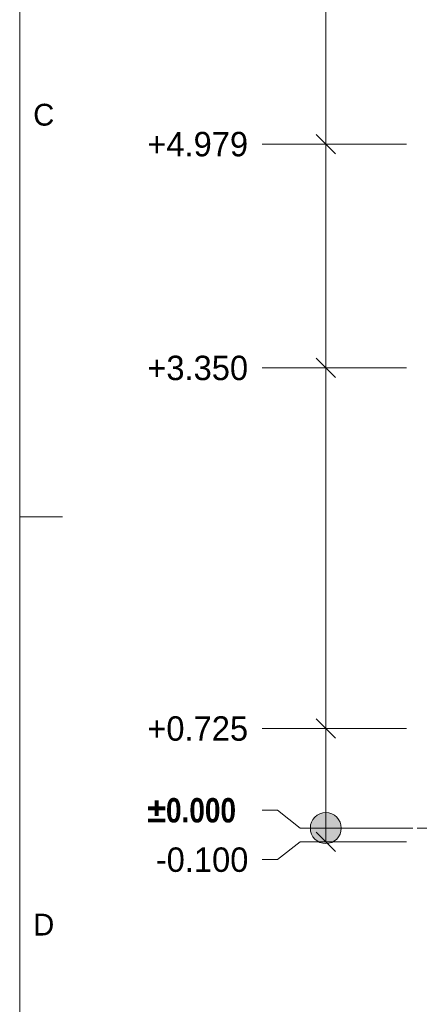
# Model space of a CAD drawing. Header units: millimetres. Extents: x 17 to 413, y 4 to 292.
# Tile 2 of 207: x 20 to 43, y 120 to 177. Entities that reach past the tile are written whole.
import ezdxf
from ezdxf.enums import TextEntityAlignment as Align

# ---------------------------------------------------------------- set-up
doc = ezdxf.new("R2010")
doc.units = ezdxf.units.MM
doc.linetypes.add('DASHED', pattern=[1.524, 1.27, -0.254])
for name, color, linetype in [('FILL-WHITE', 7, 'Continuous'), ('LINE-INK', 7, 'Continuous'), ('LINE-STEEL-DASH', 7, 'DASHED'), ('TEXT-INK', 7, 'Continuous'), ('TEXT-STEEL_GREY', 7, 'Continuous')]:
    doc.layers.add(name, color=color, linetype=linetype)
doc.styles.add('OpenSansCondensed-Bold', font='OpenSansCondensed-Bold.ttf')

msp = doc.modelspace()

# ---------------------------------------------------------------- hatches: boundary and pattern name
at = {"layer": 'FILL-WHITE', "true_color": 0xffffff}
h = msp.add_hatch(color=7, dxfattribs=at)
h.dxf.hatch_style = 1
h.paths.add_polyline_path([(38.725, 130.372), (38.694, 130.605), (38.605, 130.822), (38.462, 131.009), (38.275, 131.152), (38.058, 131.242), (37.825, 131.272), (37.592, 131.242), (37.375, 131.152), (37.189, 131.009), (37.046, 130.822), (36.956, 130.605), (36.925, 130.372), (36.956, 130.139), (37.046, 129.922), (37.189, 129.736), (37.375, 129.593), (37.592, 129.503), (37.825, 129.472), (38.058, 129.503), (38.275, 129.593), (38.462, 129.736), (38.605, 129.922), (38.694, 130.139)])

# ---------------------------------------------------------------- linework, layer by layer
at = {"layer": 'LINE-INK', "lineweight": 5}
for p, q in [((37.825, 129.572), (37.825, 185.716)), ((38.391, 169.639), (37.259, 170.77)), ((35.005, 170.204), (34.125, 170.204)), ((36.325, 170.204), (35.005, 170.204)), ((42.525, 170.204), (36.325, 170.204)), ((38.391, 156.607), (37.259, 157.738)), ((35.005, 157.172), (34.125, 157.172)), ((36.325, 157.172), (35.005, 157.172)), ((42.525, 157.172), (36.325, 157.172)), ((20, 148.5), (22.5, 148.5)), ((38.391, 135.607), (37.259, 136.738)), ((35.005, 136.172), (34.125, 136.172)), ((36.325, 136.172), (35.005, 136.172)), ((42.525, 136.172), (36.325, 136.172)), ((35.005, 131.41), (34.125, 131.41)), ((36.325, 130.372), (35.005, 131.41)), ((42.525, 130.372), (36.325, 130.372)), ((38.391, 129.007), (37.259, 130.138)), ((36.325, 129.572), (35.005, 128.534)), ((42.525, 129.572), (36.325, 129.572)), ((35.005, 128.534), (34.125, 128.534))]:
    msp.add_line(p, q, dxfattribs=at)
msp.add_lwpolyline([(20, 7), (413, 7), (413, 290), (20, 290)], close=True, dxfattribs=at)
msp.add_circle((37.825, 130.372), 0.9, dxfattribs=at)
at = {"layer": 'LINE-STEEL-DASH', "lineweight": 5}
msp.add_line((41.625, 130.372), (268.627, 130.372), dxfattribs=at)

# ---------------------------------------------------------------- texts
at = {"layer": 'TEXT-INK'}
for s, p in [('+4.979', (27.429, 169.493)), ('+3.350', (27.429, 156.461)), ('+0.725', (27.429, 135.461)), ('-0.100', (27.924, 127.823))]:
    msp.add_text(s, height=1.4224, dxfattribs=at).set_placement(p)
at = {"layer": 'TEXT-INK', "style": 'OpenSansCondensed-Bold'}
msp.add_text('±0.000', height=1.4224, dxfattribs=at).set_placement((27.429, 130.699))
at = {"layer": 'TEXT-STEEL_GREY'}
for s, p in [('C', (21.4, 171.283)), ('D', (21.4, 124.117))]:
    msp.add_text(s, height=1.27, dxfattribs=at).set_placement(p, align=Align.CENTER)

doc.saveas('drawing.dxf')
